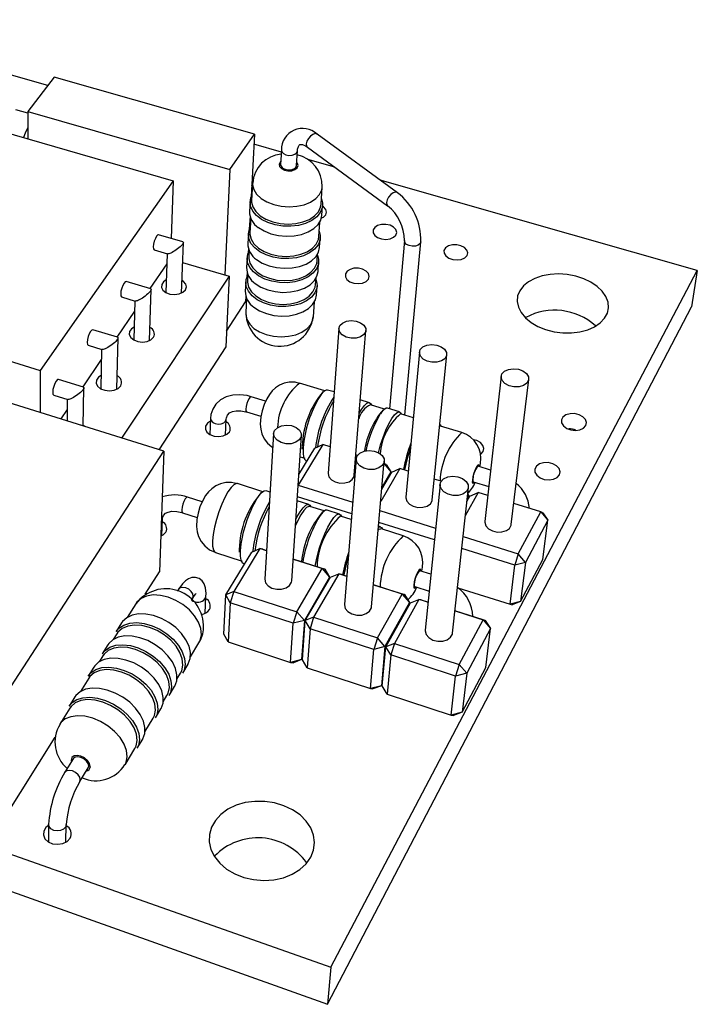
# Model space of a CAD drawing. Extents: x 0 to 119, y 0 to 176.
# Tile 2 of 2: x 102 to 119, y 149 to 174. Entities that reach past the tile are written whole.
import ezdxf

# ---------------------------------------------------------------- set-up
doc = ezdxf.new("R2010")
doc.units = 0
doc.layers.get('0').update_dxf_attribs({"linetype": 'CONTINUOUS'})

msp = doc.modelspace()

# ---------------------------------------------------------------- linework, layer by layer
at = {"color": 7, "linetype": 'CONTINUOUS'}
for p, q in [((102.553, 172.64), (96.679, 174.309)), ((102.715, 172.852), (102.053, 171.982)), ((107.787, 171.415), (102.715, 172.852)), ((102.053, 171.943), (101.75, 172.03)), ((102.053, 171.982), (102.051, 171.293)), ((102.053, 171.982), (107.169, 170.514)), ((101.385, 171.486), (105.729, 170.228)), ((107.169, 170.514), (107.787, 171.415)), ((107.787, 171.415), (107.703, 169.822)), ((111.411, 169.931), (109.376, 171.412)), ((108.472, 170.958), (107.773, 171.157)), ((108.475, 171.011), (108.453, 170.643)), ((108.856, 170.621), (108.879, 170.989)), ((109.134, 171.081), (111.163, 169.594)), ((109.826, 170.573), (109.141, 170.768)), ((107.169, 170.514), (107.043, 167.849)), ((105.729, 170.228), (102.367, 165.427)), ((105.729, 170.228), (105.678, 168.775)), ((119.006, 167.965), (110.977, 170.246)), ((107.739, 170.103), (107.718, 170.112)), ((107.742, 170.172), (107.719, 169.735)), ((109.477, 169.636), (109.506, 170.073)), ((107.678, 169.705), (107.665, 169.457)), ((109.497, 169.354), (109.514, 169.602)), ((107.678, 169.338), (107.66, 169.007)), ((107.695, 169.287), (107.676, 168.918)), ((109.421, 168.819), (109.446, 169.188)), ((105.978, 168.686), (105.364, 168.867)), ((107.635, 168.889), (107.622, 168.645)), ((109.441, 168.541), (109.458, 168.785)), ((111.586, 168.722), (111.212, 164.46)), ((105.25, 168.484), (105.59, 168.383)), ((105.941, 167.39), (105.99, 168.671)), ((107.635, 168.525), (107.628, 168.398)), ((107.653, 168.474), (107.644, 168.309)), ((111.6, 164.299), (112.002, 168.688)), ((105.579, 168.387), (105.545, 167.405)), ((107.603, 168.28), (107.59, 168.038)), ((109.379, 168.209), (109.39, 168.375)), ((105.57, 168.126), (105.142, 167.502)), ((105.971, 168.166), (107.148, 167.817)), ((109.4, 167.934), (109.416, 168.176)), ((107.148, 167.817), (104.427, 163.719)), ((107.148, 167.817), (107.062, 166.03)), ((107.603, 167.919), (107.597, 167.795)), ((107.621, 167.867), (107.612, 167.706)), ((109.338, 167.606), (109.349, 167.768)), ((109.722, 150.326), (119.006, 167.965)), ((119.006, 167.965), (118.862, 167.039)), ((105.162, 167.496), (104.543, 167.681)), ((105.134, 166.191), (105.174, 167.479)), ((107.571, 167.677), (107.559, 167.438)), ((109.358, 167.334), (109.375, 167.573)), ((104.426, 167.293), (104.771, 167.189)), ((107.572, 167.318), (107.563, 167.165)), ((107.589, 167.267), (107.569, 166.886)), ((104.759, 167.193), (104.733, 166.203)), ((107.081, 166.427), (107.563, 167.165)), ((109.282, 166.786), (109.308, 167.167)), ((109.642, 149.388), (118.862, 167.039)), ((104.752, 166.933), (104.303, 166.277)), ((109.927, 166.495), (109.655, 162.829)), ((105.493, 163.385), (96.397, 166.235)), ((104.322, 166.271), (103.698, 166.461)), ((104.304, 164.958), (104.335, 166.254)), ((110.317, 162.777), (110.613, 166.443)), ((103.578, 166.068), (103.929, 165.961)), ((107.062, 166.03), (105.365, 163.425)), ((100.838, 165.9), (102.367, 165.427)), ((103.917, 165.964), (103.897, 164.967)), ((111.969, 165.893), (111.625, 162.223)), ((112.293, 162.158), (112.66, 165.828)), ((103.912, 165.705), (103.44, 165.017)), ((102.367, 165.427), (102.361, 164.367)), ((114.038, 165.283), (113.623, 161.609)), ((103.458, 165.011), (102.829, 165.206)), ((103.456, 164.023), (103.471, 164.993)), ((109.569, 164.916), (108.935, 165.108)), ((114.295, 161.53), (114.735, 165.204)), ((102.705, 164.808), (103.063, 164.697)), ((108.072, 164.655), (107.705, 164.767)), ((109.808, 164.886), (109.644, 164.935)), ((103.05, 164.701), (103.043, 164.153)), ((110.703, 164.614), (110.471, 164.684)), ((111.087, 164.455), (110.729, 164.564)), ((103.047, 164.442), (102.883, 164.203)), ((107.586, 164.382), (107.951, 164.27)), ((111.463, 164.383), (111.159, 164.476)), ((111.814, 164.234), (111.49, 164.333)), ((103.497, 164.011), (103.456, 164.038)), ((106.676, 164.217), (106.657, 163.813)), ((107.055, 163.794), (107.075, 164.198)), ((113.041, 163.861), (112.503, 164.025)), ((108.275, 163.833), (108.051, 160.15)), ((108.733, 160.105), (108.981, 163.788)), ((109.521, 163.553), (108.901, 162.53)), ((108.997, 163.502), (108.994, 163.436)), ((109.319, 163.461), (109.521, 163.553)), ((109.704, 163.496), (109.521, 163.553)), ((101.418, 157.114), (105.493, 163.385)), ((105.493, 163.385), (105.386, 160.338)), ((108.914, 162.795), (109.319, 163.461)), ((108.945, 163.245), (109.069, 163.207)), ((110.4, 163.282), (110.359, 163.294)), ((109.094, 163.156), (109.128, 163.146)), ((110.367, 163.194), (110.069, 159.508)), ((110.756, 159.448), (111.079, 163.134)), ((111.073, 163.067), (111.244, 162.866)), ((111.126, 163.052), (111.074, 163.073)), ((111.126, 163.052), (111.244, 162.866)), ((113.77, 162.91), (113.454, 163.007)), ((113.501, 162.992), (113.516, 163.079)), ((111.474, 162.95), (110.99, 162.115)), ((111.017, 162.429), (111.267, 162.859)), ((111.244, 162.866), (111.022, 162.484)), ((111.239, 162.81), (111.244, 162.866)), ((111.267, 162.859), (111.474, 162.95)), ((111.687, 162.885), (111.474, 162.95)), ((108.005, 162.363), (107.359, 162.566)), ((108.901, 162.53), (108.895, 162.512)), ((108.901, 162.53), (108.896, 162.528)), ((108.901, 162.53), (110.279, 162.099)), ((112.49, 162.546), (112.116, 158.858)), ((112.52, 162.628), (112.345, 162.682)), ((113.333, 162.615), (113.723, 162.495)), ((108.185, 162.35), (108.084, 162.382)), ((112.807, 158.782), (113.207, 162.471)), ((113.454, 162.34), (113.129, 161.754)), ((113.168, 162.117), (113.242, 162.249)), ((113.218, 162.256), (113.175, 162.179)), ((113.187, 162.292), (113.218, 162.256)), ((113.188, 162.302), (113.218, 162.256)), ((113.211, 162.195), (113.218, 162.256)), ((113.242, 162.249), (113.454, 162.34)), ((113.697, 162.265), (113.454, 162.34)), ((106.465, 162.108), (106.093, 162.226)), ((109.167, 162.042), (108.87, 162.135)), ((110.254, 161.798), (108.876, 162.23)), ((115.04, 161.851), (114.358, 162.061)), ((105.968, 161.831), (106.34, 161.713)), ((109.558, 161.875), (109.193, 161.99)), ((109.946, 161.797), (109.634, 161.895)), ((110.243, 161.66), (109.972, 161.745)), ((110.969, 161.884), (112.378, 161.443)), ((114.472, 160.789), (115.04, 161.851)), ((115.04, 161.851), (115.219, 161.638)), ((115.09, 161.83), (115.04, 161.851)), ((115.09, 161.83), (115.219, 161.638)), ((105.443, 161.251), (105.458, 161.665)), ((112.347, 161.141), (110.943, 161.582)), ((115.219, 161.638), (114.654, 160.574)), ((115.092, 160.649), (115.219, 161.638)), ((110.982, 161.472), (110.935, 161.487)), ((111.56, 161.246), (111.009, 161.419)), ((113.072, 161.226), (114.472, 160.789)), ((106.806, 160.824), (107.479, 160.608)), ((107.064, 159.75), (107.722, 160.833)), ((107.926, 160.922), (107.27, 159.838)), ((107.402, 160.893), (107.4, 160.835)), ((107.722, 160.833), (107.926, 160.922)), ((108.094, 160.869), (107.926, 160.922)), ((107.998, 160.904), (107.926, 160.922)), ((107.998, 160.904), (108.095, 160.873)), ((114.382, 160.503), (113.039, 160.924)), ((114.472, 160.789), (114.382, 160.503)), ((114.654, 160.574), (114.472, 160.789)), ((107.505, 160.556), (107.546, 160.543)), ((108.77, 160.657), (109.574, 160.401)), ((109.507, 160.418), (108.77, 160.653)), ((114.262, 159.513), (114.382, 160.503)), ((114.654, 160.574), (114.382, 160.503)), ((114.531, 159.585), (115.092, 160.649)), ((114.654, 160.574), (114.531, 159.585)), ((105.026, 159.767), (105.386, 160.338)), ((108.865, 159.322), (109.507, 160.418)), ((109.927, 160.284), (109.289, 159.185)), ((109.507, 160.418), (109.693, 160.203)), ((109.574, 160.401), (109.507, 160.418)), ((109.574, 160.401), (109.693, 160.203)), ((109.717, 160.195), (109.927, 160.284)), ((110.127, 160.22), (109.927, 160.284)), ((109.993, 160.267), (109.927, 160.284)), ((109.993, 160.267), (110.127, 160.224)), ((112.259, 160.274), (111.978, 160.363)), ((112.029, 160.347), (112.046, 160.454)), ((109.693, 160.203), (109.054, 159.105)), ((109.078, 159.098), (109.717, 160.195)), ((109.689, 160.147), (109.693, 160.203)), ((110.805, 160.008), (111.591, 159.757)), ((111.529, 159.772), (110.805, 160.004)), ((105.865, 159.89), (105.835, 159.841)), ((107.013, 158.76), (107.064, 159.75)), ((107.27, 159.838), (107.064, 159.75)), ((107.179, 159.55), (107.064, 159.75)), ((107.27, 159.838), (107.179, 159.55)), ((107.27, 159.838), (108.865, 159.322)), ((110.907, 158.661), (111.529, 159.772)), ((111.529, 159.772), (111.715, 159.557)), ((111.591, 159.757), (111.529, 159.772)), ((111.591, 159.757), (111.715, 159.557)), ((111.85, 159.96), (112.216, 159.844)), ((112.94, 159.933), (114.262, 159.513)), ((104.784, 159.528), (104.563, 159.177)), ((106.196, 159.617), (106.226, 159.666)), ((106.542, 159.285), (106.561, 159.707)), ((107.179, 159.55), (107.127, 158.559)), ((108.774, 159.032), (107.179, 159.55)), ((111.715, 159.557), (111.095, 158.444)), ((111.12, 158.436), (111.739, 159.549)), ((111.955, 159.637), (111.336, 158.522)), ((111.709, 159.495), (111.715, 159.557)), ((111.739, 159.549), (111.955, 159.637)), ((112.187, 159.563), (111.955, 159.637)), ((112.015, 159.622), (111.955, 159.637)), ((112.015, 159.622), (112.187, 159.567)), ((114.531, 159.585), (114.262, 159.513)), ((114.262, 159.513), (114.315, 159.499)), ((114.531, 159.585), (114.315, 159.499)), ((108.865, 159.322), (108.774, 159.032)), ((109.054, 159.105), (108.865, 159.322)), ((113.579, 159.118), (112.868, 159.345)), ((112.869, 159.349), (113.636, 159.105)), ((104.426, 159.041), (104.286, 158.82)), ((108.706, 158.041), (108.774, 159.032)), ((109.054, 159.105), (108.774, 159.032)), ((109.054, 159.105), (108.983, 158.114)), ((109.007, 158.107), (109.078, 159.098)), ((109.289, 159.185), (109.078, 159.098)), ((109.197, 158.895), (109.078, 159.098)), ((109.289, 159.185), (109.197, 158.895)), ((109.289, 159.185), (110.907, 158.661)), ((112.977, 157.991), (113.579, 159.118)), ((113.579, 159.118), (113.765, 158.901)), ((113.636, 159.105), (113.579, 159.118)), ((113.636, 159.105), (113.765, 158.901)), ((104.305, 158.768), (104.212, 158.62)), ((107.127, 158.559), (107.013, 158.76)), ((109.197, 158.895), (109.125, 157.903)), ((110.815, 158.369), (109.197, 158.895)), ((113.765, 158.901), (113.165, 157.773)), ((113.648, 157.91), (113.765, 158.901)), ((106.169, 158.18), (106.384, 158.535)), ((107.127, 158.559), (108.706, 158.041)), ((110.907, 158.661), (110.815, 158.369)), ((111.095, 158.444), (110.907, 158.661)), ((111.336, 158.522), (111.12, 158.436)), ((111.336, 158.522), (111.244, 158.23)), ((111.336, 158.522), (112.977, 157.991)), ((104.076, 158.485), (103.934, 158.261)), ((110.726, 157.378), (110.815, 158.369)), ((111.095, 158.444), (110.815, 158.369)), ((111.095, 158.444), (111.004, 157.452)), ((111.028, 157.445), (111.12, 158.436)), ((111.244, 158.23), (111.12, 158.436)), ((103.953, 158.209), (103.857, 158.057)), ((108.983, 158.114), (108.706, 158.041)), ((108.706, 158.041), (108.776, 158.031)), ((108.983, 158.114), (108.776, 158.031)), ((108.983, 158.114), (109.011, 158.162)), ((109.125, 157.903), (109.007, 158.107)), ((111.244, 158.23), (111.152, 157.238)), ((112.884, 157.697), (111.244, 158.23)), ((103.721, 157.923), (103.577, 157.696)), ((105.827, 157.617), (105.918, 157.767)), ((105.972, 157.773), (106.108, 157.997)), ((109.125, 157.903), (110.726, 157.378)), ((112.977, 157.991), (112.884, 157.697)), ((113.165, 157.773), (112.884, 157.697)), ((113.165, 157.773), (112.977, 157.991)), ((113.053, 156.781), (113.648, 157.91)), ((113.165, 157.773), (113.053, 156.781)), ((103.596, 157.644), (103.381, 157.302)), ((111.004, 157.452), (111.034, 157.506)), ((112.775, 156.706), (112.884, 157.697)), ((105.63, 157.207), (105.767, 157.434)), ((111.004, 157.452), (110.726, 157.378)), ((110.726, 157.378), (110.791, 157.369)), ((111.004, 157.452), (110.791, 157.369)), ((111.152, 157.238), (111.028, 157.445)), ((103.244, 157.168), (103.099, 156.938)), ((105.482, 157.047), (105.575, 157.201)), ((111.152, 157.238), (112.775, 156.706)), ((103.118, 156.885), (102.862, 156.479)), ((105.283, 156.635), (105.422, 156.865)), ((113.053, 156.781), (112.775, 156.706)), ((113.053, 156.781), (112.834, 156.699)), ((105.018, 156.283), (105.228, 156.629)), ((112.775, 156.706), (112.834, 156.699)), ((101.428, 154.052), (102.747, 156.146)), ((104.817, 155.868), (104.959, 156.101)), ((104.512, 155.45), (104.762, 155.861)), ((103.202, 155.605), (102.989, 155.261)), ((103.367, 155.025), (103.579, 155.37)), ((98.231, 154.386), (109.722, 150.326)), ((102.577, 153.944), (102.574, 153.498)), ((103.017, 153.493), (103.022, 153.939)), ((98.265, 153.445), (109.642, 149.388)), ((109.722, 150.326), (109.642, 149.388))]:
    msp.add_line(p, q, dxfattribs=at)
at = {"color": 8, "linetype": 'CONTINUOUS'}
for p, q in [((109.023, 163.474), (109.02, 163.406)), ((107.427, 160.864), (107.426, 160.803)), ((106.545, 159.654), (106.561, 159.707))]:
    msp.add_line(p, q, dxfattribs=at)
at = {"color": 7, "linetype": 'CONTINUOUS'}
for points in [[(102.052, 171.579), (101.982, 171.433), (101.938, 171.325)], [(108.879, 170.989), (108.884, 171.036), (108.903, 171.103), (108.924, 171.137), (108.939, 171.149), (108.963, 171.154), (109.008, 171.147), (109.081, 171.115), (109.134, 171.081)], [(108.453, 170.643), (108.464, 170.598), (108.503, 170.554)], [(108.503, 170.554), (108.566, 170.523), (108.642, 170.507), (108.72, 170.511), (108.788, 170.534), (108.836, 170.571), (108.856, 170.618), (108.856, 170.621)], [(107.719, 169.735), (107.719, 169.694), (107.749, 169.571), (107.822, 169.453), (107.934, 169.347), (108.08, 169.258), (108.252, 169.191), (108.442, 169.149), (108.64, 169.134), (108.835, 169.148), (109.019, 169.189), (109.181, 169.255), (109.313, 169.343), (109.409, 169.449), (109.465, 169.566), (109.477, 169.636)], [(109.486, 169.773), (109.512, 169.672), (109.514, 169.602)], [(109.594, 169.372), (109.615, 169.439), (109.596, 169.508), (109.539, 169.569), (109.513, 169.586)], [(107.889, 169.052), (108.035, 168.962), (108.207, 168.893), (108.397, 168.848), (108.596, 168.83), (108.794, 168.839), (108.982, 168.875), (109.151, 168.937), (109.293, 169.02), (109.401, 169.122), (109.47, 169.238), (109.497, 169.354)], [(109.468, 169.284), (109.535, 169.315), (109.594, 169.372)], [(111.373, 168.859), (111.393, 168.927), (111.372, 168.997), (111.314, 169.059), (111.225, 169.105), (111.119, 169.128), (111.009, 169.127), (110.91, 169.1), (110.835, 169.051), (110.795, 168.988), (110.795, 168.918), (110.835, 168.85), (110.91, 168.795), (111.009, 168.759), (111.12, 168.748), (111.227, 168.763), (111.315, 168.801), (111.373, 168.859)], [(105.364, 168.867), (105.342, 168.862), (105.312, 168.83), (105.281, 168.774), (105.254, 168.703), (105.235, 168.628), (105.227, 168.56)], [(107.676, 168.918), (107.676, 168.877), (107.706, 168.754), (107.778, 168.636), (107.889, 168.529), (108.034, 168.44), (108.205, 168.373), (108.393, 168.331), (108.589, 168.316), (108.784, 168.33), (108.966, 168.371), (109.127, 168.437), (109.258, 168.526), (109.354, 168.631), (109.409, 168.749), (109.421, 168.819)], [(109.43, 168.957), (109.456, 168.855), (109.458, 168.785)], [(105.227, 168.56), (105.232, 168.51), (105.247, 168.485), (105.25, 168.484)], [(105.978, 168.686), (105.98, 168.686), (105.988, 168.679), (105.989, 168.668), (105.985, 168.653), (105.974, 168.635), (105.957, 168.613), (105.935, 168.589), (105.909, 168.563), (105.878, 168.537), (105.845, 168.51), (105.81, 168.484), (105.774, 168.46), (105.739, 168.438), (105.705, 168.419), (105.673, 168.403), (105.645, 168.392), (105.621, 168.384), (105.602, 168.382), (105.59, 168.383)], [(107.844, 168.238), (107.989, 168.148), (108.16, 168.079), (108.349, 168.034), (108.546, 168.016), (108.743, 168.025), (108.929, 168.061), (109.097, 168.123), (109.238, 168.207), (109.345, 168.309), (109.414, 168.425), (109.441, 168.541)], [(113.174, 168.339), (113.193, 168.408), (113.17, 168.479), (113.11, 168.542), (113.02, 168.588), (112.912, 168.612), (112.802, 168.61), (112.703, 168.583), (112.629, 168.534), (112.59, 168.47), (112.591, 168.399), (112.633, 168.331), (112.709, 168.275), (112.81, 168.239), (112.922, 168.227), (113.029, 168.242), (113.117, 168.281), (113.174, 168.339)], [(107.644, 168.309), (107.644, 168.268), (107.674, 168.144), (107.745, 168.026), (107.856, 167.919), (108, 167.83), (108.17, 167.763), (108.357, 167.72), (108.552, 167.706), (108.745, 167.719), (108.927, 167.761), (109.087, 167.827), (109.218, 167.916), (109.313, 168.021), (109.367, 168.139), (109.379, 168.209)], [(109.388, 168.347), (109.415, 168.246), (109.416, 168.176)], [(110.678, 167.742), (110.699, 167.812), (110.679, 167.884), (110.62, 167.947), (110.53, 167.994), (110.423, 168.019), (110.311, 168.017), (110.211, 167.989), (110.135, 167.94), (110.094, 167.875), (110.093, 167.803), (110.133, 167.734), (110.208, 167.677), (110.309, 167.64), (110.421, 167.629), (110.529, 167.644), (110.619, 167.683), (110.678, 167.742)], [(105.556, 167.723), (105.487, 167.677), (105.441, 167.609), (105.436, 167.534), (105.473, 167.462), (105.549, 167.403), (105.651, 167.364), (105.767, 167.352), (105.881, 167.368), (105.976, 167.409), (106.041, 167.471), (106.041, 167.471)], [(107.811, 167.631), (107.955, 167.54), (108.125, 167.471), (108.313, 167.426), (108.509, 167.408), (108.705, 167.417), (108.89, 167.454), (109.057, 167.515), (109.197, 167.6), (109.304, 167.702), (109.373, 167.818), (109.4, 167.934)], [(109.347, 167.745), (109.373, 167.643), (109.375, 167.573)], [(114.51, 167.449), (114.456, 167.316), (114.444, 167.176), (114.473, 167.033), (114.543, 166.894), (114.652, 166.763), (114.795, 166.646), (114.968, 166.545), (115.165, 166.466), (115.378, 166.411), (115.599, 166.382), (115.82, 166.381), (116.033, 166.407), (116.23, 166.459), (116.404, 166.536), (116.548, 166.634), (116.657, 166.751), (116.728, 166.88), (116.758, 167.019), (116.746, 167.161), (116.693, 167.302), (116.6, 167.436), (116.472, 167.559), (116.312, 167.666), (116.128, 167.754), (115.925, 167.819), (115.71, 167.86), (115.492, 167.875), (115.278, 167.863), (115.075, 167.825), (114.89, 167.762), (114.731, 167.676), (114.603, 167.571), (114.51, 167.449)], [(104.543, 167.681), (104.519, 167.675), (104.488, 167.642), (104.456, 167.585), (104.429, 167.512), (104.41, 167.436), (104.402, 167.368)], [(105.162, 167.496), (105.165, 167.495), (105.172, 167.488), (105.174, 167.476), (105.168, 167.461), (105.157, 167.441), (105.14, 167.419), (105.118, 167.395), (105.091, 167.368), (105.06, 167.342), (105.026, 167.315), (104.991, 167.289), (104.955, 167.264), (104.919, 167.242), (104.885, 167.223), (104.853, 167.208), (104.825, 167.196), (104.801, 167.19), (104.782, 167.187), (104.771, 167.189)], [(106.041, 167.471), (106.067, 167.544), (106.05, 167.619), (105.992, 167.685), (105.953, 167.711)], [(107.612, 167.706), (107.612, 167.665), (107.642, 167.541), (107.713, 167.422), (107.823, 167.316), (107.966, 167.226), (108.135, 167.159), (108.321, 167.117), (108.515, 167.102), (108.707, 167.116), (108.888, 167.157), (109.047, 167.223), (109.177, 167.312), (109.272, 167.418), (109.326, 167.536), (109.338, 167.606)], [(104.402, 167.368), (104.407, 167.318), (104.424, 167.294), (104.426, 167.293)], [(107.778, 167.03), (107.922, 166.94), (108.091, 166.87), (108.277, 166.825), (108.472, 166.807), (108.667, 166.816), (108.852, 166.853), (109.018, 166.915), (109.157, 166.999), (109.263, 167.101), (109.332, 167.217), (109.358, 167.334)], [(104.741, 166.531), (104.673, 166.485), (104.626, 166.415), (104.62, 166.337), (104.658, 166.263), (104.733, 166.202), (104.837, 166.163), (104.954, 166.151), (105.069, 166.167), (105.167, 166.209), (105.234, 166.272), (105.234, 166.272)], [(109.951, 166.565), (110.018, 166.632), (110.119, 166.677), (110.24, 166.694), (110.366, 166.681), (110.478, 166.639), (110.563, 166.575), (110.608, 166.496), (110.608, 166.414), (110.562, 166.339), (110.476, 166.282), (110.363, 166.25), (110.237, 166.248), (110.116, 166.276), (110.015, 166.33), (109.949, 166.403), (109.927, 166.485), (109.951, 166.565)], [(103.698, 166.461), (103.673, 166.455), (103.641, 166.42), (103.608, 166.361), (103.58, 166.288), (103.561, 166.211), (103.553, 166.142)], [(104.322, 166.271), (104.326, 166.27), (104.333, 166.262), (104.334, 166.25), (104.329, 166.234), (104.317, 166.214), (104.3, 166.191), (104.277, 166.166), (104.25, 166.139), (104.218, 166.112), (104.184, 166.085), (104.149, 166.059), (104.112, 166.034), (104.076, 166.012), (104.042, 165.993), (104.01, 165.978), (103.981, 165.967), (103.957, 165.961), (103.938, 165.959), (103.929, 165.961)], [(103.553, 166.142), (103.559, 166.092), (103.576, 166.069), (103.578, 166.068)], [(111.99, 165.958), (112.056, 166.026), (112.157, 166.071), (112.279, 166.088), (112.405, 166.075), (112.519, 166.033), (112.606, 165.968), (112.654, 165.888), (112.655, 165.805), (112.611, 165.729), (112.526, 165.671), (112.413, 165.639), (112.286, 165.637), (112.163, 165.665), (112.06, 165.72), (111.992, 165.794), (111.968, 165.877), (111.99, 165.958)], [(103.904, 165.305), (103.837, 165.258), (103.788, 165.186), (103.781, 165.107), (103.819, 165.031), (103.895, 164.968), (103.999, 164.928), (104.118, 164.915), (104.235, 164.931), (104.335, 164.975), (104.403, 165.04), (104.403, 165.04)], [(114.058, 165.342), (114.123, 165.411), (114.223, 165.457), (114.345, 165.475), (114.473, 165.461), (114.589, 165.418), (114.678, 165.352), (114.728, 165.271), (114.731, 165.187), (114.688, 165.11), (114.605, 165.051), (114.491, 165.018), (114.363, 165.016), (114.239, 165.045), (114.134, 165.101), (114.064, 165.176), (114.038, 165.26), (114.058, 165.342)], [(102.829, 165.206), (102.802, 165.199), (102.769, 165.163), (102.735, 165.103), (102.707, 165.028), (102.687, 164.95), (102.68, 164.881), (102.686, 164.831), (102.705, 164.808), (102.705, 164.808)], [(103.458, 165.011), (103.463, 165.009), (103.47, 165.001), (103.471, 164.988), (103.465, 164.971), (103.453, 164.951), (103.435, 164.927), (103.412, 164.902), (103.384, 164.875), (103.352, 164.847), (103.318, 164.819), (103.282, 164.793), (103.245, 164.768), (103.209, 164.746), (103.174, 164.728), (103.142, 164.713), (103.113, 164.702), (103.089, 164.696), (103.071, 164.695), (103.063, 164.697)], [(108.934, 165.105), (108.818, 165.133), (108.672, 165.133), (108.54, 165.106), (108.424, 165.057), (108.325, 164.992), (108.24, 164.915), (108.167, 164.826), (108.1, 164.717), (108.032, 164.566), (107.982, 164.413), (107.948, 164.256), (107.935, 164.073), (107.948, 163.941), (107.981, 163.823), (108.038, 163.703), (108.123, 163.591), (108.234, 163.496), (108.254, 163.486)], [(107.705, 164.767), (107.604, 164.793), (107.419, 164.817), (107.239, 164.807), (107.073, 164.762), (106.928, 164.685), (106.814, 164.579), (106.733, 164.453), (106.687, 164.313), (106.676, 164.217)], [(109.644, 164.935), (109.606, 164.935), (109.545, 164.898), (109.476, 164.82), (109.442, 164.772)], [(110.444, 164.342), (110.503, 164.444), (110.574, 164.541), (110.638, 164.599), (110.692, 164.616), (110.733, 164.591), (110.751, 164.557)], [(107.075, 164.198), (107.079, 164.234), (107.105, 164.3), (107.16, 164.358), (107.232, 164.394), (107.326, 164.413), (107.447, 164.412), (107.571, 164.387), (107.586, 164.382)], [(110.927, 163.345), (110.929, 163.35), (110.984, 163.545), (111.048, 163.738), (111.12, 163.919), (111.194, 164.079), (111.268, 164.211), (111.338, 164.309), (111.401, 164.368), (111.453, 164.385), (111.493, 164.361), (111.51, 164.326)], [(111.159, 164.476), (111.123, 164.474), (111.065, 164.436), (110.997, 164.358), (110.978, 164.329)], [(116.183, 164.036), (116.2, 164.113), (116.174, 164.191), (116.108, 164.26), (116.012, 164.311), (115.898, 164.338), (115.782, 164.336), (115.679, 164.306), (115.603, 164.252), (115.564, 164.181), (115.568, 164.102), (115.615, 164.027), (115.697, 163.966), (115.804, 163.926), (115.922, 163.913), (116.034, 163.929), (116.125, 163.973), (116.183, 164.036)], [(106.673, 164.147), (106.599, 164.096), (106.553, 164.025), (106.549, 163.947), (106.588, 163.871), (106.664, 163.809), (106.767, 163.769), (106.884, 163.757), (106.998, 163.773), (107.094, 163.816), (107.158, 163.88), (107.158, 163.88)], [(108.301, 163.912), (108.371, 163.983), (108.476, 164.031), (108.601, 164.049), (108.73, 164.035), (108.845, 163.991), (108.931, 163.923), (108.977, 163.839), (108.975, 163.752), (108.926, 163.672), (108.837, 163.612), (108.719, 163.578), (108.589, 163.576), (108.465, 163.606), (108.362, 163.663), (108.296, 163.741), (108.275, 163.828), (108.301, 163.912)], [(112.503, 164.025), (112.487, 164.027), (112.479, 164.026)], [(112.484, 164.072), (112.504, 164.053), (112.52, 164.02)], [(113.582, 163.377), (113.602, 163.454), (113.578, 163.533), (113.514, 163.604), (113.418, 163.656), (113.338, 163.678)], [(109.02, 163.406), (109.021, 163.34), (109.035, 163.239), (109.065, 163.176), (109.094, 163.156)], [(110.391, 163.268), (110.46, 163.34), (110.565, 163.388), (110.691, 163.406), (110.821, 163.392), (110.938, 163.347), (111.026, 163.278), (111.073, 163.193), (111.074, 163.105), (111.026, 163.024), (110.938, 162.963), (110.82, 162.928), (110.69, 162.926), (110.563, 162.956), (110.459, 163.015), (110.39, 163.094), (110.367, 163.182), (110.391, 163.268)], [(113.516, 163.308), (113.522, 163.312), (113.582, 163.377)], [(115.515, 162.788), (115.533, 162.866), (115.507, 162.946), (115.441, 163.018), (115.344, 163.07), (115.228, 163.098), (115.111, 163.096), (115.006, 163.065), (114.929, 163.009), (114.889, 162.936), (114.893, 162.856), (114.939, 162.779), (115.022, 162.715), (115.13, 162.674), (115.25, 162.661), (115.363, 162.678), (115.456, 162.722), (115.515, 162.788)], [(109.655, 162.829), (109.654, 162.82), (109.675, 162.737), (109.739, 162.664), (109.836, 162.609), (109.953, 162.581), (110.075, 162.583), (110.185, 162.615), (110.267, 162.672), (110.312, 162.748), (110.317, 162.777)], [(112.511, 162.614), (112.579, 162.687), (112.684, 162.736), (112.81, 162.754), (112.941, 162.74), (113.06, 162.695), (113.151, 162.624), (113.2, 162.538), (113.203, 162.448), (113.157, 162.367), (113.07, 162.304), (112.952, 162.269), (112.82, 162.267), (112.692, 162.298), (112.586, 162.357), (112.515, 162.437), (112.489, 162.527), (112.511, 162.614)], [(107.358, 162.565), (107.21, 162.595), (107.062, 162.591), (106.929, 162.56), (106.812, 162.507), (106.712, 162.439), (106.626, 162.357), (106.551, 162.262), (106.48, 162.143), (106.41, 161.981), (106.361, 161.823), (106.33, 161.658), (106.322, 161.484), (106.339, 161.349), (106.377, 161.225), (106.442, 161.102), (106.534, 160.988), (106.653, 160.895), (106.792, 160.829), (106.808, 160.825)], [(113.323, 162.684), (113.322, 162.636), (113.332, 162.615), (113.333, 162.615)], [(108.084, 162.382), (108.036, 162.379), (107.97, 162.336), (107.896, 162.252), (107.862, 162.205)], [(109.193, 161.99), (109.168, 161.991), (109.109, 161.962), (109.039, 161.89), (108.963, 161.778), (108.885, 161.633), (108.828, 161.508)], [(108.838, 161.655), (108.867, 161.714), (108.946, 161.853), (109.021, 161.957), (109.09, 162.022), (109.149, 162.044), (109.194, 162.024), (109.218, 161.982)], [(111.625, 162.223), (111.625, 162.207), (111.648, 162.124), (111.713, 162.049), (111.812, 161.994), (111.931, 161.965), (112.053, 161.967), (112.163, 161.999), (112.245, 162.058), (112.288, 162.134), (112.293, 162.158)], [(105.458, 161.665), (105.461, 161.7), (105.485, 161.761), (105.537, 161.815), (105.606, 161.848), (105.699, 161.867), (105.821, 161.864), (105.947, 161.838), (105.968, 161.831)], [(109.325, 160.48), (109.332, 160.52), (109.375, 160.712), (109.431, 160.913), (109.498, 161.112), (109.572, 161.299), (109.65, 161.467), (109.729, 161.606), (109.803, 161.711), (109.871, 161.777), (109.928, 161.8), (109.972, 161.779), (109.993, 161.743)], [(109.634, 161.895), (109.588, 161.892), (109.525, 161.847), (109.453, 161.762), (109.435, 161.736)], [(113.623, 161.609), (113.622, 161.587), (113.647, 161.502), (113.715, 161.426), (113.815, 161.37), (113.935, 161.341), (114.059, 161.343), (114.169, 161.376), (114.25, 161.435), (114.292, 161.513), (114.295, 161.53)], [(105.417, 161.239), (105.477, 161.271), (105.545, 161.339)], [(110.933, 161.465), (110.965, 161.474), (111.007, 161.454), (111.029, 161.413)], [(107.426, 160.803), (107.428, 160.73), (107.446, 160.63), (107.48, 160.571), (107.505, 160.556)], [(106.561, 159.707), (106.563, 159.784), (106.547, 159.932), (106.515, 160.027), (106.464, 160.103), (106.39, 160.162), (106.297, 160.193), (106.202, 160.189), (106.121, 160.16), (106.046, 160.109), (105.964, 160.028), (105.876, 159.907), (105.865, 159.89)], [(108.051, 160.15), (108.05, 160.145), (108.071, 160.058), (108.135, 159.98), (108.234, 159.922), (108.354, 159.892), (108.479, 159.894), (108.593, 159.928), (108.679, 159.989), (108.726, 160.069), (108.733, 160.105)], [(111.839, 160.027), (111.839, 159.98), (111.85, 159.96)], [(106.226, 159.666), (106.257, 159.713), (106.297, 159.765), (106.318, 159.785), (106.316, 159.785)], [(110.069, 159.508), (110.068, 159.496), (110.091, 159.407), (110.157, 159.328), (110.258, 159.27), (110.38, 159.239), (110.506, 159.241), (110.619, 159.276), (110.705, 159.338), (110.751, 159.419), (110.756, 159.448)], [(106.108, 157.997), (106.114, 158.006), (106.163, 158.139), (106.169, 158.289), (106.133, 158.45), (106.056, 158.614), (105.941, 158.774), (105.795, 158.921), (105.623, 159.05), (105.434, 159.153), (105.237, 159.226), (105.042, 159.265), (104.857, 159.269), (104.692, 159.237), (104.554, 159.171), (104.45, 159.075), (104.426, 159.041)], [(104.286, 158.82), (104.358, 158.905), (104.48, 158.986), (104.632, 159.035), (104.808, 159.049), (105, 159.027), (105.197, 158.97), (105.391, 158.882), (105.573, 158.765), (105.734, 158.626), (105.866, 158.471), (105.963, 158.308), (106.02, 158.144), (106.035, 157.987)], [(105.978, 157.972), (105.963, 158.128), (105.904, 158.29), (105.804, 158.451), (105.67, 158.603), (105.507, 158.738), (105.323, 158.848), (105.129, 158.929), (104.934, 158.976), (104.748, 158.987), (104.581, 158.962), (104.441, 158.901), (104.334, 158.809), (104.305, 158.768)], [(112.116, 158.858), (112.115, 158.838), (112.139, 158.748), (112.207, 158.668), (112.31, 158.608), (112.433, 158.578), (112.561, 158.58), (112.674, 158.615), (112.759, 158.677), (112.803, 158.76), (112.807, 158.782)], [(105.767, 157.434), (105.773, 157.444), (105.821, 157.576), (105.827, 157.726), (105.79, 157.887), (105.713, 158.052), (105.597, 158.212), (105.449, 158.36), (105.276, 158.489), (105.086, 158.593), (104.889, 158.667), (104.692, 158.707), (104.507, 158.711), (104.342, 158.68), (104.204, 158.615), (104.099, 158.519), (104.076, 158.485)], [(103.934, 158.261), (104.005, 158.346), (104.127, 158.427), (104.28, 158.475), (104.457, 158.489), (104.649, 158.466), (104.847, 158.409), (105.043, 158.319), (105.226, 158.201), (105.388, 158.062), (105.52, 157.906), (105.618, 157.743), (105.676, 157.579), (105.692, 157.422)], [(105.635, 157.407), (105.618, 157.562), (105.559, 157.725), (105.458, 157.886), (105.323, 158.039), (105.159, 158.174), (104.974, 158.285), (104.779, 158.367), (104.583, 158.415), (104.397, 158.427), (104.229, 158.402), (104.088, 158.342), (103.982, 158.249), (103.953, 158.209)], [(105.422, 156.865), (105.427, 156.874), (105.476, 157.006), (105.481, 157.156), (105.444, 157.318), (105.365, 157.483), (105.248, 157.644), (105.1, 157.792), (104.926, 157.922), (104.735, 158.027), (104.536, 158.101), (104.339, 158.142), (104.153, 158.147), (103.987, 158.117), (103.849, 158.052), (103.744, 157.957), (103.721, 157.923)], [(103.577, 157.696), (103.649, 157.781), (103.771, 157.861), (103.924, 157.909), (104.101, 157.922), (104.294, 157.898), (104.494, 157.84), (104.69, 157.75), (104.874, 157.631), (105.037, 157.491), (105.171, 157.335), (105.269, 157.171), (105.328, 157.006), (105.344, 156.85)], [(105.287, 156.834), (105.27, 156.99), (105.209, 157.153), (105.108, 157.315), (104.972, 157.468), (104.806, 157.604), (104.621, 157.716), (104.425, 157.798), (104.228, 157.847), (104.041, 157.86), (103.873, 157.835), (103.732, 157.776), (103.625, 157.684), (103.596, 157.644)], [(105.918, 157.767), (105.95, 157.832), (105.978, 157.972)], [(106.035, 157.987), (106.008, 157.846), (105.972, 157.773)], [(104.959, 156.101), (104.964, 156.111), (105.012, 156.242), (105.017, 156.392), (104.979, 156.554), (104.899, 156.72), (104.781, 156.881), (104.631, 157.031), (104.455, 157.162), (104.263, 157.267), (104.063, 157.343), (103.865, 157.385), (103.678, 157.391), (103.511, 157.361), (103.373, 157.297), (103.268, 157.202), (103.244, 157.168)], [(105.575, 157.201), (105.607, 157.267), (105.635, 157.407)], [(105.692, 157.422), (105.665, 157.28), (105.63, 157.207)], [(103.099, 156.938), (103.17, 157.023), (103.293, 157.102), (103.446, 157.149), (103.624, 157.161), (103.818, 157.137), (104.019, 157.077), (104.217, 156.986), (104.402, 156.867), (104.566, 156.725), (104.702, 156.568), (104.801, 156.404), (104.861, 156.239), (104.878, 156.082)], [(104.82, 156.067), (104.802, 156.222), (104.741, 156.385), (104.639, 156.548), (104.501, 156.702), (104.334, 156.839), (104.147, 156.952), (103.95, 157.036), (103.752, 157.085), (103.564, 157.099), (103.395, 157.075), (103.253, 157.016), (103.147, 156.925), (103.118, 156.885)], [(105.228, 156.629), (105.259, 156.694), (105.287, 156.834)], [(105.344, 156.85), (105.317, 156.708), (105.283, 156.635)], [(104.762, 155.861), (104.793, 155.927), (104.82, 156.067)], [(104.878, 156.082), (104.852, 155.94), (104.817, 155.868)], [(103.579, 155.37), (103.593, 155.418), (103.578, 155.481), (103.535, 155.545), (103.47, 155.6), (103.393, 155.638), (103.316, 155.653), (103.25, 155.643), (103.205, 155.609), (103.202, 155.605)], [(109.215, 153.109), (109.287, 153.29), (109.312, 153.479), (109.288, 153.669), (109.217, 153.854), (109.101, 154.027), (108.945, 154.181), (108.756, 154.312), (108.538, 154.415), (108.301, 154.486), (108.053, 154.523), (107.802, 154.525), (107.557, 154.492), (107.326, 154.424), (107.119, 154.324), (106.942, 154.195), (106.802, 154.043), (106.703, 153.872), (106.65, 153.688), (106.645, 153.498), (106.688, 153.308), (106.778, 153.127), (106.912, 152.959), (107.085, 152.812), (107.291, 152.691), (107.522, 152.6), (107.77, 152.544), (108.026, 152.523), (108.28, 152.54), (108.523, 152.593), (108.745, 152.68), (108.939, 152.799), (109.098, 152.943), (109.215, 153.109)], [(102.577, 153.914), (102.508, 153.86), (102.453, 153.771), (102.445, 153.673), (102.484, 153.58), (102.566, 153.503), (102.679, 153.453), (102.809, 153.437), (102.936, 153.458), (103.045, 153.511), (103.121, 153.591), (103.121, 153.591)]]:
    msp.add_lwpolyline(points, dxfattribs=at)
at = {"color": 8, "linetype": 'CONTINUOUS'}
for points in [[(109.376, 171.412), (109.371, 171.415), (109.324, 171.425), (109.266, 171.407), (109.207, 171.365), (109.155, 171.305), (109.118, 171.235), (109.102, 171.168), (109.11, 171.112), (109.134, 171.081)], [(108.475, 171.011), (108.485, 170.966), (108.525, 170.922), (108.588, 170.891), (108.664, 170.876), (108.742, 170.879), (108.811, 170.902), (108.858, 170.939), (108.879, 170.986), (108.879, 170.987)], [(108.458, 170.726), (108.438, 170.706), (108.413, 170.65), (108.426, 170.591), (108.473, 170.539), (108.548, 170.501), (108.639, 170.482), (108.733, 170.487), (108.815, 170.514), (108.872, 170.559), (108.896, 170.615), (108.883, 170.673), (108.861, 170.703)], [(107.742, 170.172), (107.742, 170.131), (107.773, 170.008), (107.846, 169.89), (107.958, 169.784), (108.104, 169.696), (108.277, 169.629), (108.468, 169.587), (108.666, 169.572), (108.863, 169.586), (109.047, 169.627), (109.21, 169.693), (109.343, 169.781), (109.439, 169.886), (109.494, 170.003), (109.507, 170.074)], [(111.41, 169.931), (111.405, 169.934), (111.358, 169.943), (111.3, 169.924), (111.241, 169.881), (111.188, 169.82), (111.15, 169.749), (111.133, 169.681), (111.14, 169.625), (111.162, 169.595)], [(109.514, 169.602), (109.506, 169.547), (109.457, 169.427), (109.368, 169.318), (109.242, 169.224), (109.085, 169.151), (108.906, 169.102), (108.711, 169.079), (108.511, 169.084), (108.315, 169.115), (108.132, 169.173), (107.972, 169.253), (107.841, 169.352), (107.746, 169.465), (107.691, 169.587), (107.678, 169.705)], [(109.458, 168.785), (109.45, 168.73), (109.402, 168.61), (109.313, 168.501), (109.188, 168.407), (109.032, 168.334), (108.854, 168.285), (108.66, 168.262), (108.462, 168.266), (108.267, 168.298), (108.086, 168.355), (107.927, 168.435), (107.797, 168.535), (107.702, 168.648), (107.648, 168.771), (107.635, 168.889)], [(112.002, 168.688), (111.983, 168.641), (111.935, 168.601), (111.866, 168.578), (111.785, 168.574), (111.706, 168.59), (111.641, 168.623), (111.598, 168.669), (111.586, 168.721), (111.586, 168.722)], [(109.416, 168.176), (109.408, 168.121), (109.36, 168), (109.272, 167.891), (109.147, 167.797), (108.992, 167.724), (108.815, 167.674), (108.623, 167.651), (108.425, 167.656), (108.232, 167.688), (108.051, 167.745), (107.893, 167.825), (107.764, 167.925), (107.67, 168.039), (107.616, 168.161), (107.603, 168.28)], [(109.375, 167.573), (109.367, 167.518), (109.319, 167.397), (109.231, 167.288), (109.107, 167.194), (108.953, 167.12), (108.776, 167.071), (108.585, 167.048), (108.389, 167.052), (108.196, 167.084), (108.017, 167.142), (107.86, 167.222), (107.731, 167.322), (107.638, 167.436), (107.584, 167.558), (107.571, 167.677)], [(107.569, 166.886), (107.569, 166.845), (107.598, 166.721), (107.669, 166.602), (107.778, 166.495), (107.92, 166.406), (108.087, 166.338), (108.272, 166.296), (108.465, 166.281), (108.656, 166.295), (108.835, 166.336), (108.993, 166.403), (109.122, 166.492), (109.216, 166.598), (109.27, 166.716), (109.282, 166.786)], [(107.705, 164.767), (107.683, 164.76), (107.654, 164.724), (107.623, 164.666), (107.596, 164.594), (107.577, 164.519), (107.568, 164.453), (107.571, 164.405), (107.585, 164.383), (107.586, 164.382)], [(106.676, 164.217), (106.676, 164.214), (106.69, 164.162), (106.733, 164.117), (106.798, 164.086), (106.874, 164.074), (106.951, 164.081), (107.016, 164.109), (107.059, 164.151), (107.075, 164.195)], [(113.481, 162.999), (113.479, 163.02), (113.468, 163.045), (113.444, 163.035), (113.413, 162.991), (113.379, 162.919), (113.347, 162.83), (113.323, 162.739), (113.309, 162.658), (113.307, 162.601), (113.32, 162.576), (113.343, 162.586), (113.359, 162.607)], [(107.359, 162.566), (107.332, 162.568), (107.269, 162.54), (107.197, 162.47), (107.118, 162.36), (107.038, 162.216), (106.96, 162.045), (106.888, 161.856), (106.826, 161.66), (106.777, 161.464), (106.744, 161.281), (106.728, 161.119), (106.73, 160.987), (106.75, 160.89), (106.786, 160.834), (106.806, 160.824)], [(106.093, 162.226), (106.093, 162.226), (106.068, 162.217), (106.037, 162.179), (106.005, 162.118), (105.977, 162.044), (105.958, 161.967), (105.949, 161.9), (105.953, 161.852), (105.968, 161.831)], [(105.43, 161.598), (105.441, 161.612), (105.457, 161.662)], [(112.006, 160.354), (112.004, 160.379), (111.99, 160.403), (111.965, 160.39), (111.932, 160.342), (111.896, 160.267), (111.863, 160.175), (111.838, 160.081), (111.824, 160), (111.824, 159.943), (111.838, 159.92), (111.864, 159.933), (111.878, 159.951)], [(106.445, 158.741), (106.43, 158.896), (106.372, 159.057), (106.274, 159.218), (106.141, 159.369), (105.979, 159.503), (105.797, 159.612), (105.605, 159.692), (105.411, 159.738), (105.226, 159.748), (105.059, 159.722), (104.919, 159.661), (104.813, 159.568), (104.784, 159.528)], [(106.226, 159.666), (106.24, 159.714), (106.228, 159.777), (106.188, 159.839), (106.126, 159.893), (106.052, 159.928), (105.977, 159.941), (105.912, 159.929), (105.868, 159.894), (105.865, 159.89)], [(106.384, 158.535), (106.417, 158.6), (106.445, 158.741)], [(104.57, 155.655), (104.552, 155.811), (104.49, 155.974), (104.387, 156.137), (104.248, 156.292), (104.081, 156.429), (103.893, 156.543), (103.695, 156.627), (103.497, 156.677), (103.308, 156.691), (103.139, 156.668), (102.997, 156.61), (102.89, 156.519), (102.862, 156.479)], [(103.633, 155.404), (103.616, 155.479), (103.564, 155.556), (103.486, 155.623), (103.394, 155.668), (103.301, 155.686), (103.221, 155.674), (103.168, 155.633), (103.149, 155.57), (103.154, 155.527)], [(104.512, 155.45), (104.544, 155.515), (104.57, 155.655)], [(103.367, 155.025), (103.38, 155.073), (103.366, 155.136), (103.322, 155.2), (103.257, 155.255), (103.18, 155.294), (103.102, 155.309), (103.036, 155.299), (102.991, 155.265), (102.989, 155.261)], [(103.002, 153.872), (102.951, 153.819), (102.877, 153.786), (102.792, 153.776), (102.707, 153.791), (102.637, 153.83), (102.591, 153.886), (102.577, 153.945)], [(103.022, 153.939), (103.022, 153.935), (103.002, 153.872)]]:
    msp.add_lwpolyline(points, dxfattribs=at)
at = {"color": 7, "linetype": 'CONTINUOUS'}
for centre, radius, start, end in [((109.009, 171.023), 0.535, 46.6225, 181.3009), ((108.532, 170.121), 0.788, 94.5786, 176.2525), ((108.713, 170.111), 0.791, 357.4445, 78.3702), ((108.06, 169.683), 0.383, 150.5727, 176.7024), ((110.506, 168.739), 1.496, 358.0371, 52.817), ((110.488, 168.728), 1.098, 359.6987, 52.0925), ((108.147, 169.459), 0.483, 180.2544, 237.5889), ((108.021, 168.867), 0.387, 150.8057, 176.7151), ((108.107, 168.646), 0.485, 180.1491, 237.1846), ((107.992, 168.258), 0.39, 150.9771, 176.7243), ((108.077, 168.039), 0.487, 180.0725, 236.8857), ((107.963, 167.655), 0.393, 151.1445, 176.7331), ((108.047, 167.438), 0.489, 179.9984, 236.5922), ((108.429, 166.899), 0.856, 180.7905, 352.6935), ((115.392, 165.403), 1.553, 48.3101, 118.0676), ((105.08, 166.357), 0.175, 331.059, 68.5757), ((104.246, 165.129), 0.18, 330.5749, 68.3635), ((111.21, 163.455), 2.211, 139.3087, 178.5537), ((112.285, 163.128), 2.97, 146.851, 173.4404), ((112.386, 163.103), 3.023, 149.1737, 172.599), ((110.955, 164.075), 0.539, 114.8682, 165.9117), ((112.591, 163.108), 2.033, 139.1723, 172.0141), ((112.456, 163.2), 1.489, 130.4801, 175.4291), ((106.997, 163.963), 0.181, 332.7481, 65.7409), ((112.839, 163.199), 0.688, 350.0171, 73.0345), ((115.792, 163.681), 0.272, 59.7495, 99.3244), ((115.369, 162.196), 3.876, 158.8689, 169.1866), ((113.794, 162.68), 0.471, 136.1314, 179.5373), ((112.647, 162.878), 0.783, 313.2593, 339.1969), ((113.847, 161.864), 0.909, 4.7282, 51.0211), ((105.765, 161.277), 1.004, 70.8952, 108.1535), ((109.67, 160.851), 2.265, 138.8995, 178.677), ((110.875, 160.486), 3.152, 149.1512, 173.503), ((110.957, 160.464), 3.183, 151.4086, 172.727), ((111.246, 160.377), 2.273, 139.5091, 174.6492), ((111.112, 160.434), 1.737, 131.0116, 179.0064), ((105.376, 161.429), 0.192, 331.8672, 65.4539), ((111.001, 161.315), 0.104, 85.7571, 136.2685), ((111.346, 160.565), 0.709, 350.9385, 72.4985), ((113.748, 159.579), 3.786, 160.6076, 169.6772), ((112.319, 160.025), 0.48, 135.322, 179.7627), ((105.549, 158.954), 0.951, 357.5808, 143.1464), ((111.131, 160.248), 0.827, 310.9912, 338.4654), ((112.402, 159.192), 0.916, 0.8841, 54.6047), ((106.469, 159.472), 0.203, 332.8855, 63.6474), ((106.391, 159.566), 0.319, 279.8273, 324.1165), ((105.819, 158.922), 0.681, 325.6374, 359.307), ((103.605, 156.022), 0.867, 148.4409, 230.0793), ((103.774, 155.914), 0.867, 246.3198, 327.8961), ((105.469, 153.763), 2.898, 148.8855, 176.4164), ((105.506, 153.749), 2.491, 149.186, 175.6103), ((102.918, 153.702), 0.231, 331.21, 63.2537), ((107.876, 152.072), 1.529, 36.1796, 135.6106)]:
    msp.add_arc(centre, radius, start, end, dxfattribs=at)
at = {"color": 8, "linetype": 'CONTINUOUS'}
for centre, radius, start, end in [((109.862, 163.944), 1.488, 128.5259, 178.4343), ((112.125, 163.188), 3.116, 149.4377, 174.7275), ((113.673, 162.728), 3.135, 149.2863, 167.774), ((114.28, 162.566), 1.792, 133.7242, 177.7258), ((115.568, 162.132), 4.053, 160.6965, 168.8768), ((110.541, 160.594), 3.125, 148.9908, 175.0507), ((112.362, 160.007), 3.399, 149.4304, 170.2915), ((112.823, 159.891), 1.852, 132.9894, 178.044), ((113.814, 159.546), 3.827, 162.4162, 169.4236), ((106.354, 159.815), 0.249, 231.2668, 319.9852), ((103.516, 155.408), 0.118, 277.6914, 357.6778)]:
    msp.add_arc(centre, radius, start, end, dxfattribs=at)

doc.saveas('drawing.dxf')
